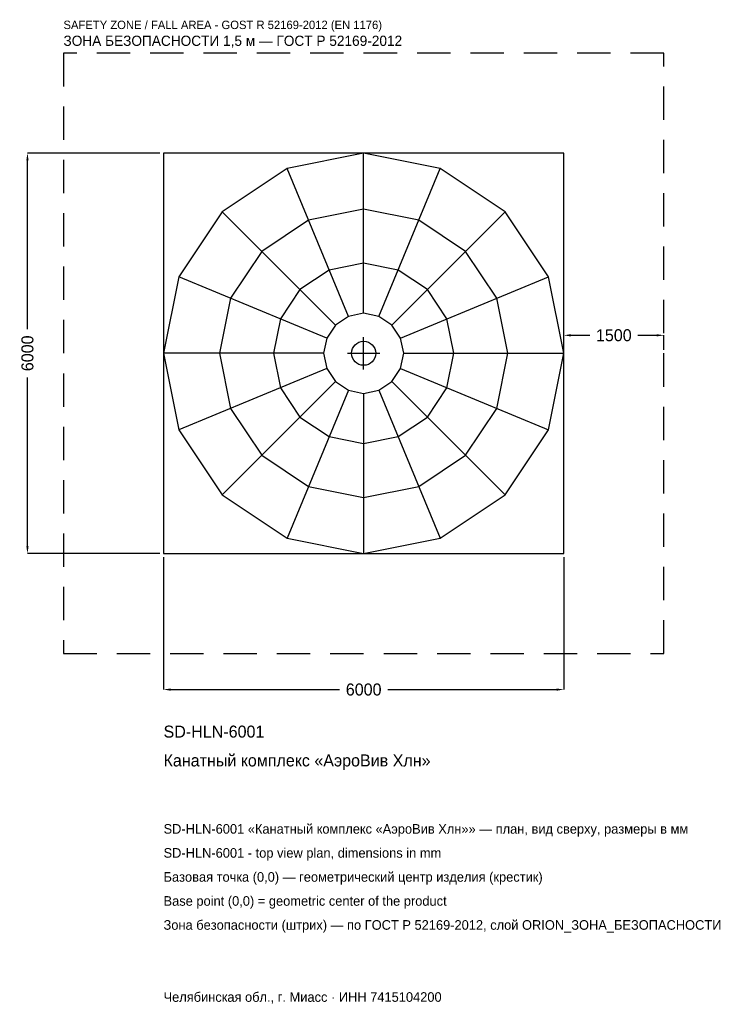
# Model space of a CAD drawing. Header units: metres. Extents: x -5157 to 5481, y -9757 to 5001.
import ezdxf

# ---------------------------------------------------------------- set-up
doc = ezdxf.new("R2010")
doc.units = ezdxf.units.M
doc.linetypes.add('DASHED', pattern=[800, 500, -300])
for name, color, linetype in [('ORION_ДАННЫЕ', 3, 'Continuous'), ('ORION_ЗОНА_БЕЗОПАСНОСТИ', 1, 'Continuous'), ('ORION_КОНТУР', 7, 'Continuous'), ('ORION_РАЗМЕРЫ', 8, 'Continuous')]:
    doc.layers.add(name, color=color, linetype=linetype)
doc.dimstyles.new('ORION', dxfattribs={"dimtxt": 180, "dimasz": 108, "dimexe": 1.25, "dimexo": 54, "dimtad": 1, "dimdec": 0, "dimcen": 2.5, "dimazin": 3, "dimtfac": 1, "dimtmove": 0, "dimatfit": 3, "dimarcsym": 0})

# ---------------------------------------------------------------- blocks, each defined once
blk = doc.blocks.new('_CLOSEDFILLED')
at = {"color": 0, "linetype": 'BYBLOCK'}
blk.add_solid([(-1, 0.16), (0, 0), (-1, -0.16)], dxfattribs=at)
blk = doc.blocks.new('*D1')
for p, q in [((-3000, -3054), (-3000, -5040)), ((3000, -3054), (3000, -5040)), ((-2892, -5040), (-360, -5040)), ((360, -5040), (2892, -5040))]:
    blk.add_line(p, q)
at = {"layer": 'Defpoints'}
for p in [(-3000, -3000), (3000, -3000), (-3000, -5040)]:
    blk.add_point(p, dxfattribs=at)
at = {"layer": 'ORION_РАЗМЕРЫ', "xscale": 108, "yscale": 108, "rotation": 180}
blk.add_blockref('_CLOSEDFILLED', (-3000, -5040), dxfattribs=at)
at = {"layer": 'ORION_РАЗМЕРЫ', "xscale": 108, "yscale": 108}
blk.add_blockref('_CLOSEDFILLED', (3000, -5040), dxfattribs=at)
at = {"layer": 'ORION_РАЗМЕРЫ', "insert": (0, -5040), "char_height": 180, "attachment_point": 5}
blk.add_mtext('6000', dxfattribs=at)
blk = doc.blocks.new('*D2')
for p, q in [((-3054, 3000), (-5040, 3000)), ((-5040, 360), (-5040, 2892)), ((-5040, -2892), (-5040, -360)), ((-3054, -3000), (-5040, -3000))]:
    blk.add_line(p, q)
at = {"layer": 'Defpoints'}
for p in [(-3000, 3000), (-5040, -3000), (-3000, -3000)]:
    blk.add_point(p, dxfattribs=at)
at = {"layer": 'ORION_РАЗМЕРЫ', "xscale": 108, "yscale": 108}
for p, rotation in [((-5040, 3000), 90), ((-5040, -3000), 270)]:
    blk.add_blockref('_CLOSEDFILLED', p, dxfattribs=dict(at, rotation=rotation))
at = {"layer": 'ORION_РАЗМЕРЫ', "insert": (-5040, 0), "char_height": 180, "attachment_point": 5, "rotation": 90}
blk.add_mtext('6000', dxfattribs=at)
blk = doc.blocks.new('*D3')
for p, q in [((3000, 54), (3000, 270)), ((3108, 270), (3390, 270)), ((4110, 270), (4392, 270)), ((4500, 54), (4500, 270))]:
    blk.add_line(p, q)
at = {"layer": 'Defpoints'}
for p in [(3000, 270), (3000, 0), (4500, 0)]:
    blk.add_point(p, dxfattribs=at)
at = {"layer": 'ORION_РАЗМЕРЫ', "xscale": 108, "yscale": 108, "rotation": 180}
blk.add_blockref('_CLOSEDFILLED', (3000, 270), dxfattribs=at)
at = {"layer": 'ORION_РАЗМЕРЫ', "xscale": 108, "yscale": 108}
blk.add_blockref('_CLOSEDFILLED', (4500, 270), dxfattribs=at)
at = {"layer": 'ORION_РАЗМЕРЫ', "insert": (3750, 270), "char_height": 180, "attachment_point": 5}
blk.add_mtext('1500', dxfattribs=at)
blk = doc.blocks.new('ОРИОН SD-HLN-6001 Канатный комплекс АэроВив Хлн')
at = {"layer": 'ORION_ЗОНА_БЕЗОПАСНОСТИ', "linetype": 'DASHED'}
blk.add_lwpolyline([(-4500, -4500), (4500, -4500), (4500, 4500), (-4500, 4500)], close=True, dxfattribs=at)
at = {"layer": 'ORION_КОНТУР'}
for p, q in [((0, 600), (0, 3000)), ((-229.6, 554.3), (-1148.1, 2771.6)), ((229.6, 554.3), (1148.1, 2771.6)), ((-424.3, 424.3), (-2121.3, 2121.3)), ((424.3, 424.3), (2121.3, 2121.3)), ((-554.3, 229.6), (-2771.6, 1148.1)), ((554.3, 229.6), (2771.6, 1148.1)), ((-600, 0), (-3000, 0)), ((600, 0), (3000, 0)), ((-554.3, -229.6), (-2771.6, -1148.1)), ((554.3, -229.6), (2771.6, -1148.1)), ((-424.3, -424.3), (-2121.3, -2121.3)), ((424.3, -424.3), (2121.3, -2121.3)), ((-229.6, -554.3), (-1148.1, -2771.6)), ((229.6, -554.3), (1148.1, -2771.6)), ((0, -600), (0, -3000))]:
    blk.add_line(p, q, dxfattribs=at)
for points in [[(-3000, -3000), (3000, -3000), (3000, 3000), (-3000, 3000)], [(3000, 0), (2771.6, 1148.1), (2121.3, 2121.3), (1148.1, 2771.6), (0, 3000), (-1148.1, 2771.6), (-2121.3, 2121.3), (-2771.6, 1148.1), (-3000, 0), (-2771.6, -1148.1), (-2121.3, -2121.3), (-1148.1, -2771.6), (0, -3000), (1148.1, -2771.6), (2121.3, -2121.3), (2771.6, -1148.1)], [(2160, 0), (1995.6, 826.6), (1527.4, 1527.4), (826.6, 1995.6), (0, 2160), (-826.6, 1995.6), (-1527.4, 1527.4), (-1995.6, 826.6), (-2160, 0), (-1995.6, -826.6), (-1527.4, -1527.4), (-826.6, -1995.6), (0, -2160), (826.6, -1995.6), (1527.4, -1527.4), (1995.6, -826.6)], [(1350, 0), (1247.2, 516.6), (954.6, 954.6), (516.6, 1247.2), (0, 1350), (-516.6, 1247.2), (-954.6, 954.6), (-1247.2, 516.6), (-1350, 0), (-1247.2, -516.6), (-954.6, -954.6), (-516.6, -1247.2), (0, -1350), (516.6, -1247.2), (954.6, -954.6), (1247.2, -516.6)], [(600, 0), (554.3, 229.6), (424.3, 424.3), (229.6, 554.3), (0, 600), (-229.6, 554.3), (-424.3, 424.3), (-554.3, 229.6), (-600, 0), (-554.3, -229.6), (-424.3, -424.3), (-229.6, -554.3), (0, -600), (229.6, -554.3), (424.3, -424.3), (554.3, -229.6)]]:
    blk.add_lwpolyline(points, close=True, dxfattribs=at)
blk.add_circle((0, 0), 180, dxfattribs=at)
at = {"layer": 'ORION_РАЗМЕРЫ'}
for p, q in [((0, -240), (0, 240)), ((-240, 0), (240, 0))]:
    blk.add_line(p, q, dxfattribs=at)
at = {"layer": 'ORION_ДАННЫЕ'}
for tag, p in [('АРТИКУЛ', (-3000, -5760)), ('НАИМЕНОВАНИЕ', (-3000, -6192))]:
    blk.add_attdef(tag, p, '', height=180, dxfattribs=at)
at = {"layer": 'ORION_ДАННЫЕ', "flags": 1}
for tag, p in [('ПРОИЗВОДИТЕЛЬ', (-3000, -6624)), ('ТЕЛЕФОН', (-3000, -7056)), ('САЙТ', (-3000, -7920)), ('АДРЕС', (-3000, -8352)), ('РЕКВИЗИТЫ', (-3000, -8784)), ('ГАБАРИТЫ', (-3000, -9216)), ('ЗОНА_БЕЗОПАСНОСТИ', (-3000, -9648))]:
    blk.add_attdef(tag, p, '', height=180, dxfattribs=at)
at = {"layer": 'ORION_ЗОНА_БЕЗОПАСНОСТИ', "color": 1}
for s, height, p in [('SAFETY ZONE / FALL AREA - GOST R 52169-2012 (EN 1176)', 126, (-4500, 4860)), ('ЗОНА БЕЗОПАСНОСТИ 1,5 м — ГОСТ Р 52169-2012', 153, (-4500, 4608))]:
    blk.add_text(s, height=height, dxfattribs=at).set_placement(p)
at = {"layer": 'ORION_РАЗМЕРЫ'}
dim = blk.add_linear_dim(base=(-5040, -3000), p1=(-3000, -3000), p2=(-3000, 3000), angle=90, dimstyle='ORION', dxfattribs=at)
dim.commit()
dim.dimension.update_dxf_attribs({"geometry": '*D2', "text_midpoint": (-5040, 0)})
for base, p1, p2, picture, middle in [((3000, 270), (3000, 0), (4500, 0), '*D3', (3750, 270)), ((-3000, -5040), (-3000, -3000), (3000, -3000), '*D1', (0, -5040))]:
    dim = blk.add_linear_dim(base=base, p1=p1, p2=p2, dimstyle='ORION', dxfattribs=at)
    dim.commit()
    dim.dimension.update_dxf_attribs({"geometry": picture, "text_midpoint": middle})

msp = doc.modelspace()

# ---------------------------------------------------------------- block references
msp.add_blockref('ОРИОН SD-HLN-6001 Канатный комплекс АэроВив Хлн', (0, 0)).add_auto_attribs({'АРТИКУЛ': 'SD-HLN-6001', 'НАИМЕНОВАНИЕ': 'Канатный комплекс «АэроВив Хлн»'})

# ---------------------------------------------------------------- texts
at = {"layer": 'ORION_ДАННЫЕ', "color": 3}
for s, p in [('SD-HLN-6001 «Канатный комплекс «АэроВив Хлн»» — план, вид сверху, размеры в мм', (-3000, -7200)), ('SD-HLN-6001 - top view plan, dimensions in mm', (-3000, -7560)), ('Челябинская обл., г. Миасс · ИНН 7415104200', (-3000, -9720))]:
    msp.add_text(s, height=144, dxfattribs=at).set_placement(p)
at = {"layer": 'ORION_ДАННЫЕ', "color": 7}
for s, p in [('Базовая точка (0,0) — геометрический центр изделия (крестик)', (-3000, -7920)), ('Base point (0,0) = geometric center of the product', (-3000, -8280))]:
    msp.add_text(s, height=144, dxfattribs=at).set_placement(p)
at = {"layer": 'ORION_ДАННЫЕ', "color": 1}
msp.add_text('Зона безопасности (штрих) — по ГОСТ Р 52169-2012, слой ORION_ЗОНА_БЕЗОПАСНОСТИ', height=144, dxfattribs=at).set_placement((-3000, -8640))

doc.saveas('drawing.dxf')
